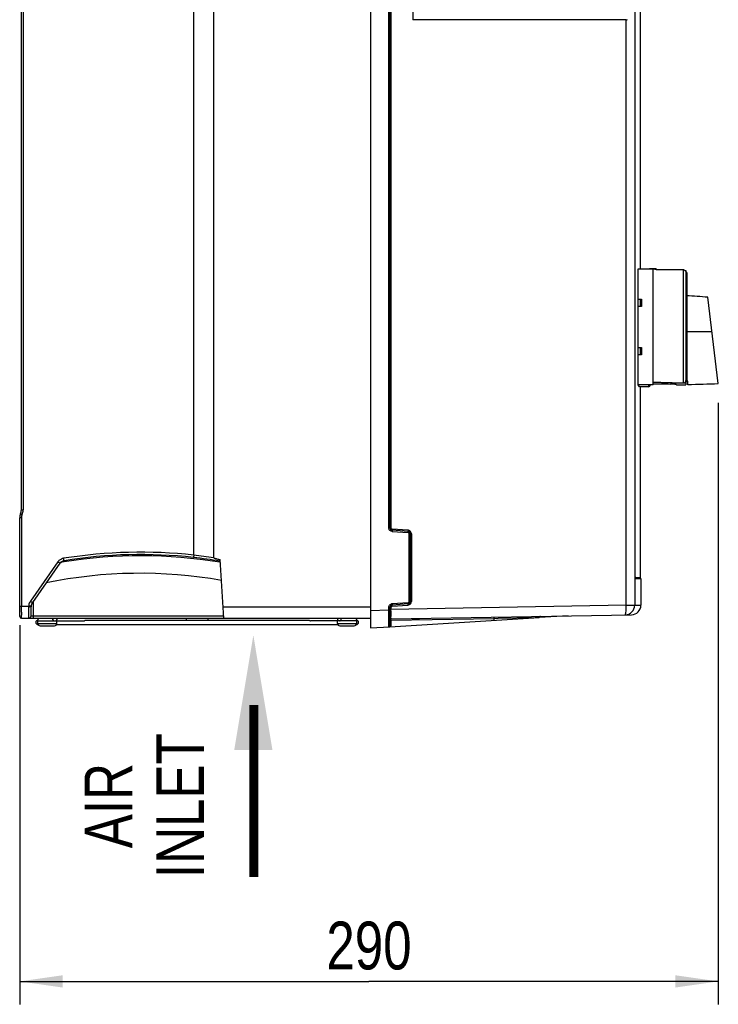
# Model space of a CAD drawing. Header units: inches. Extents: x 0 to 117, y 0 to 83.
# Tile 16 of 70: x 48 to 59, y 21 to 37. Entities that reach past the tile are written whole.
import ezdxf

# ---------------------------------------------------------------- set-up
doc = ezdxf.new("R2010")
doc.units = ezdxf.units.IN
doc.header["$LTSCALE"] = 6.431102
doc.header["$MEASUREMENT"] = 0
doc.layers.get('0').update_dxf_attribs({"linetype": 'CONTINUOUS'})
doc.styles.get("Standard").update_dxf_attribs({"font": 'txt', "width": 0.8})
doc.styles.add('TEXTSTYLE_6', font='txt', dxfattribs={"width": 0.8})
doc.dimstyles.new('DIMSTYLE_2', dxfattribs={"dimtxt": 0.78125, "dimasz": 0.7, "dimexe": 0.18, "dimexo": 0.0625, "dimgap": 0.09, "dimtad": 1, "dimdec": 0, "dimzin": 4, "dimdsep": 46, "dimtxsty": 'STANDARD', "dimblk": '_FILLED', "dimblk1": '_FILLED', "dimblk2": '_FILLED', "dimcen": 0.09, "dimadec": 0, "dimazin": 0, "dimtfac": 1, "dimtdec": 0, "dimtofl": 0, "dimtmove": 0, "dimatfit": 3, "dimldrblk": '_FILLED', "dimfxl": 1, "dimtolj": 1, "dimtzin": 4, "dimarcsym": 0})

# ---------------------------------------------------------------- blocks, each defined once
blk = doc.blocks.new('_FILLED')
at = {"color": 0, "linetype": 'BYBLOCK'}
blk.add_solid([(0, 0), (-1, 0.143), (-1, -0.143)], dxfattribs=at)
blk = doc.blocks.new('*D2')
at = {"color": 7, "linetype": 'CONTINUOUS'}
for p, q in [((58.989, 30.891), (58.989, 21.059)), ((47.568, 27.253), (47.568, 21.059)), ((47.568, 21.434), (53.278, 21.434)), ((58.989, 21.434), (53.278, 21.434))]:
    blk.add_line(p, q, dxfattribs=at)
at = {"color": 7, "linetype": 'CONTINUOUS', "xscale": 0.7, "yscale": 0.7, "zscale": 0.7, "rotation": 180}
blk.add_blockref('_FILLED', (47.568, 21.434), dxfattribs=at)
at = {"color": 7, "linetype": 'CONTINUOUS', "xscale": 0.7, "yscale": 0.7, "zscale": 0.7}
blk.add_blockref('_FILLED', (58.989, 21.434), dxfattribs=at)
at = {"color": 7, "linetype": 'CONTINUOUS', "insert": (53.278, 22.411), "char_height": 0.7812, "width": 1.875, "attachment_point": 2, "line_spacing_factor": 0.9}
blk.add_mtext('290', dxfattribs=at)
blk = doc.blocks.new('SYMBOL_1_BL2', base_point=(51.388, 25.115))
at = {"color": 7, "linetype": 'CONTINUOUS', "const_width": 0.15}
blk.add_lwpolyline([(51.397, 25.953), (51.397, 23.14)], dxfattribs=at)
at = {"color": 7, "linetype": 'CONTINUOUS'}
blk.add_solid([(51.7, 25.215), (51.388, 27.09), (51.075, 25.215)], dxfattribs=at)

msp = doc.modelspace()

# ---------------------------------------------------------------- linework, layer by layer
at = {"color": 7, "linetype": 'CONTINUOUS'}
for p, q in [((53.303, 53.07), (53.303, 27.212)), ((57.622, 52.345), (57.622, 27.581)), ((53.601, 28.846), (53.601, 51.49)), ((53.619, 51.49), (53.619, 28.846)), ((53.636, 51.49), (53.636, 28.846)), ((50.415, 28.4), (50.415, 51.219)), ((50.741, 28.357), (50.741, 51.271)), ((47.596, 29.14), (47.596, 50.873)), ((47.624, 50.873), (47.624, 29.14)), ((57.632, 28.046), (57.632, 44.84)), ((57.712, 43.107), (57.712, 33.081)), ((53.996, 37.53), (53.996, 37.148)), ((57.484, 37.148), (53.996, 37.148)), ((57.484, 27.581), (57.484, 37.148)), ((57.632, 36.443), (57.632, 36.443)), ((57.925, 33.073), (57.672, 33.073)), ((57.672, 33.073), (57.672, 31.183)), ((57.712, 33.081), (57.925, 33.081)), ((57.712, 33.081), (57.712, 33.074)), ((57.865, 33.077), (57.821, 33.074)), ((57.953, 33.08), (57.909, 33.079)), ((57.925, 31.183), (57.925, 33.073)), ((57.943, 33.072), (57.925, 33.072)), ((57.953, 33.072), (57.943, 33.072)), ((57.953, 33.08), (57.953, 33.072)), ((57.972, 33.081), (57.956, 33.08)), ((57.972, 33.081), (57.972, 33.06)), ((58.421, 33.06), (57.972, 33.06)), ((58.421, 31.215), (58.421, 33.06)), ((58.448, 33.049), (58.457, 33.049)), ((58.457, 33.049), (58.457, 33.036)), ((58.46, 33.033), (58.46, 31.184)), ((58.472, 33.018), (58.46, 33.018)), ((58.472, 33.018), (58.472, 31.244)), ((57.672, 32.581), (57.732, 32.581)), ((57.712, 32.581), (57.712, 32.463)), ((57.732, 32.581), (57.732, 32.463)), ((58.989, 31.204), (58.815, 32.615)), ((57.732, 32.463), (57.672, 32.463)), ((58.472, 32.056), (58.884, 32.057)), ((57.672, 31.793), (57.732, 31.793)), ((57.712, 31.793), (57.712, 31.675)), ((57.732, 31.793), (57.732, 31.675)), ((57.732, 31.675), (57.672, 31.675)), ((58.488, 31.238), (58.46, 31.238)), ((58.488, 31.244), (58.472, 31.244)), ((58.488, 31.183), (58.488, 31.244)), ((57.925, 31.183), (57.672, 31.183)), ((57.846, 31.152), (57.701, 31.152)), ((57.712, 31.152), (57.712, 28.036)), ((57.846, 31.183), (57.846, 31.152)), ((58.303, 31.183), (58.46, 31.183)), ((58.989, 31.201), (58.488, 31.183)), ((47.596, 29.14), (47.624, 29.14)), ((47.597, 29.011), (47.568, 29.011)), ((47.568, 27.398), (47.568, 29.011)), ((47.597, 29.011), (47.597, 27.565)), ((53.601, 28.846), (53.619, 28.846)), ((53.916, 28.808), (53.655, 28.826)), ((53.917, 28.788), (53.656, 28.806)), ((53.655, 28.787), (53.917, 28.768)), ((53.935, 28.749), (53.971, 28.749)), ((53.935, 27.641), (53.935, 28.749)), ((53.954, 28.749), (53.954, 27.641)), ((53.971, 28.749), (53.971, 27.641)), ((50.903, 27.368), (50.844, 28.327)), ((48.194, 28.291), (47.743, 27.646)), ((48.227, 28.268), (47.776, 27.624)), ((48.295, 28.292), (48.28, 28.289)), ((48.293, 28.309), (48.291, 28.307)), ((50.847, 28.281), (50.838, 28.283)), ((50.846, 28.301), (50.84, 28.301)), ((57.632, 28.046), (57.632, 28.046)), ((57.632, 28.036), (57.712, 28.036)), ((57.633, 28.024), (57.718, 28.024)), ((57.724, 28.012), (57.637, 28.012)), ((57.724, 28.012), (57.724, 27.582)), ((47.568, 27.565), (47.715, 27.565)), ((47.597, 27.504), (47.597, 27.565)), ((47.728, 27.564), (47.715, 27.565)), ((47.753, 27.407), (47.755, 27.557)), ((47.793, 27.406), (47.795, 27.65)), ((50.891, 27.557), (53.303, 27.557)), ((53.601, 27.544), (53.636, 27.544)), ((53.601, 27.503), (53.601, 27.544)), ((53.619, 27.247), (53.619, 27.544)), ((57.484, 27.581), (53.636, 27.514)), ((53.636, 27.544), (53.636, 27.514)), ((53.917, 27.621), (53.655, 27.603)), ((53.655, 27.564), (53.916, 27.582)), ((53.917, 27.602), (53.656, 27.584)), ((53.935, 27.641), (53.954, 27.641)), ((57.484, 27.581), (57.622, 27.581)), ((57.622, 27.582), (57.724, 27.582)), ((47.597, 27.467), (47.597, 27.504)), ((47.598, 27.368), (53.303, 27.368)), ((47.793, 27.406), (50.9, 27.406)), ((47.793, 27.368), (47.793, 27.406)), ((53.601, 27.503), (53.303, 27.487)), ((53.601, 27.503), (53.619, 27.503)), ((53.601, 27.445), (53.601, 27.503)), ((53.601, 27.391), (53.601, 27.445)), ((53.601, 27.365), (53.601, 27.391)), ((53.601, 27.318), (53.601, 27.365)), ((53.619, 27.228), (56.061, 27.378)), ((53.636, 27.503), (53.636, 27.514)), ((53.636, 27.492), (53.636, 27.503)), ((53.638, 27.337), (55.326, 27.367)), ((53.639, 27.357), (57.57, 27.425)), ((53.989, 27.363), (53.989, 27.352)), ((54.08, 27.354), (53.989, 27.352)), ((55.326, 27.366), (55.391, 27.368)), ((55.326, 27.333), (55.326, 27.367)), ((55.391, 27.368), (55.993, 27.378)), ((55.993, 27.378), (56.017, 27.379)), ((56.017, 27.379), (56.061, 27.379)), ((56.533, 27.407), (56.064, 27.379)), ((47.862, 27.325), (48.611, 27.325)), ((47.862, 27.285), (47.862, 27.325)), ((47.862, 27.285), (48.177, 27.285)), ((47.867, 27.266), (47.867, 27.266)), ((47.901, 27.246), (48.138, 27.246)), ((48.172, 27.266), (52.767, 27.266)), ((48.177, 27.285), (48.177, 27.325)), ((48.647, 27.337), (52.293, 27.337)), ((52.307, 27.332), (52.312, 27.33)), ((52.312, 27.33), (52.32, 27.327)), ((52.32, 27.327), (52.323, 27.326)), ((53.077, 27.325), (52.328, 27.325)), ((52.762, 27.285), (52.762, 27.325)), ((52.762, 27.285), (53.077, 27.285)), ((52.801, 27.246), (53.038, 27.246)), ((53.072, 27.266), (53.072, 27.266)), ((53.077, 27.285), (53.077, 27.325)), ((53.303, 27.212), (53.619, 27.228)), ((53.638, 27.337), (53.619, 27.337)), ((53.619, 27.247), (53.638, 27.247)), ((53.638, 27.337), (53.638, 27.247))]:
    msp.add_line(p, q, dxfattribs=at)
for points in [[(48.226, 28.266), (48.227, 28.267), (48.23, 28.271), (48.233, 28.275), (48.237, 28.279), (48.24, 28.282), (48.244, 28.286), (48.248, 28.289), (48.252, 28.291), (48.256, 28.294), (48.259, 28.296), (48.263, 28.298), (48.267, 28.3), (48.27, 28.301), (48.273, 28.302), (48.275, 28.303), (48.277, 28.303), (48.278, 28.304)], [(57.634, 28.019), (57.634, 28.019), (57.634, 28.02), (57.634, 28.021), (57.634, 28.022), (57.633, 28.024), (57.633, 28.026), (57.633, 28.029), (57.633, 28.032), (57.633, 28.035), (57.632, 28.038), (57.632, 28.042), (57.632, 28.046)]]:
    msp.add_lwpolyline(points, dxfattribs=at)
for centre, radius, start, end in [((57.933, 34.027), 0.947, 271.185, 271.3854), ((57.933, 34.02), 0.947, 271.195, 272.386), ((58.421, 33.021), 0.0391, 73.2723, 89.944), ((58.42, 33.02), 0.0403, 23.301, 39.8135), ((47.328, -125.338), 158.37, 85.84051, 85.96495), ((58.419, 31.255), 0.0417, 342.0956, 359.9934), ((57.846, 31.183), 0.0315, 270, 360), ((47.438, 29.14), 0.157, 335.8531, 360), ((47.436, 29.14), 0.188, 338.603, 357.2503), ((47.439, 29.14), 0.185, 357.3105, 0.0341), ((47.725, 29.011), 0.157, 155.8532, 180), ((47.724, 29.011), 0.127, 155.8415, 180.0008), ((47.439, 29.139), 0.185, 335.8175, 338.5423), ((53.659, 28.846), 0.0584, 180.06, 190.1717), ((53.659, 28.846), 0.0394, 180, 266), ((53.912, 28.749), 0.0587, 78.4552, 85.9671), ((53.914, 28.749), 0.0394, 0, 86), ((48.307, 28.211), 0.138, 114.4317, 124.6266), ((48.308, 28.21), 0.139, 99.1838, 114.3895), ((49.544, 20.493), 7.955, 83.7197, 99.106), ((49.545, 20.493), 7.916, 83.7143, 99.0993), ((49.539, 20.513), 7.877, 80.5126, 99.0845), ((49.529, 20.444), 7.966, 80.5302, 83.6433), ((49.531, 20.446), 8.003, 81.3046, 83.6611), ((49.541, 20.503), 7.888, 99.1969, 99.5055), ((49.539, 20.522), 7.581, 79.9287, 101.7178), ((57.728, 28.036), 0.0157, 180, 231.318), ((57.709, 28.012), 0.0157, 0, 51.3176), ((47.959, 27.553), 0.245, 177.2779, 179.58), ((47.722, 28.071), 0.516, 269.1306, 270.6358), ((47.872, 27.556), 0.158, 145.0097, 152.046), ((47.873, 27.556), 0.118, 145, 179.5), ((53.659, 27.544), 0.0394, 94, 180), ((53.66, 27.545), 0.0587, 94.0577, 104.1114), ((53.914, 27.641), 0.0394, 274, 360), ((53.912, 27.641), 0.0587, 351.6944, 359.9595), ((57.465, 27.581), 0.157, 271, 360), ((56.211, 27.559), 1.273, 0.0608, 0.9847), ((57.567, 27.583), 0.157, 270.9997, 0.0022), ((47.598, 27.398), 0.0295, 180.0018, 269.9821), ((70.79, 27.512), 23.194, 180.1112, 180.2294), ((47.714, 27.408), 0.0394, 269.8766, 359.5031), ((47.892, 27.356), 0.0315, 157.9124, 220), ((48.142, 27.356), 0.0337, 180.0476, 189.3895), ((48.148, 27.356), 0.0315, 310, 22.0876), ((50.25, 27.356), 0.0437, 352.7824, 7.2176), ((52.792, 27.356), 0.0315, 157.9124, 220), ((52.794, 27.356), 0.0322, 349.5123, 10.4291), ((53.048, 27.356), 0.0315, 310, 22.0876), ((53.639, 27.337), 0.0197, 91, 180), ((64.993, 27.49), 11.357, 179.9902, 180.2039), ((57.917, 27.462), 4.28, 180.1638, 180.8676), ((54.079, 27.393), 0.0394, 271, 309.5794), ((56.08, 27.38), 0.0197, 91, 181.4371), ((47.867, 27.301), 0.0354, 90, 270), ((47.901, 27.285), 0.0394, 180, 269.9766), ((48.138, 27.285), 0.0394, 270.0234, 360), ((52.801, 27.285), 0.0394, 180, 270.0026), ((53.038, 27.285), 0.0394, 269.9974, 360), ((53.072, 27.301), 0.0354, 270, 90), ((37.52, 27.306), 16.081, 359.8528, 0.0455), ((53.599, 27.247), 0.0197, 273, 360)]:
    msp.add_arc(centre, radius, start, end, dxfattribs=at)
for centre, major_axis, ratio, start_param, end_param in [((57.465, 37.421), (-0.028, 0.272), 0.568868, -3.200908, -3.074864), ((61.205, 32.128), (10.8, 0), 0.087489, -1.879416, -1.831553), ((61.16, 32.128), (10.8, 0), 0.087489, 4.40814, 4.459709), ((46.701, 31.107), (11.012, 0), 0.087489, 0.046292, 0.07905), ((60.005, 32.128), (10.8, 0), 0.087489, -1.764555, -1.738244), ((21.83, 31.973), (50.961, 0.194), 0.026107, -0.76805, -0.753804)]:
    msp.add_ellipse(centre, major_axis=major_axis, ratio=ratio, start_param=start_param, end_param=end_param, dxfattribs=at)
for points in [[(57.909, 33.079), (57.894, 33.078), (57.879, 33.078), (57.865, 33.077)], [(58.451, 33.046), (58.446, 33.051), (58.44, 33.056), (58.432, 33.058)], [(58.421, 31.215), (58.436, 31.215), (58.454, 31.227), (58.458, 31.242)], [(53.628, 28.796), (53.614, 28.804), (53.604, 28.82), (53.601, 28.835)], [(53.639, 28.835), (53.637, 28.838), (53.636, 28.842), (53.636, 28.846)], [(53.655, 28.826), (53.649, 28.826), (53.642, 28.83), (53.639, 28.835)], [(53.964, 28.777), (53.956, 28.792), (53.94, 28.803), (53.924, 28.807)], [(53.655, 28.787), (53.646, 28.787), (53.636, 28.791), (53.628, 28.796)], [(53.917, 28.768), (53.923, 28.768), (53.929, 28.764), (53.932, 28.759)], [(53.932, 28.759), (53.934, 28.756), (53.935, 28.752), (53.935, 28.749)], [(53.971, 28.749), (53.971, 28.758), (53.969, 28.768), (53.964, 28.777)], [(48.229, 28.325), (48.215, 28.316), (48.204, 28.304), (48.194, 28.291)], [(48.226, 28.266), (48.241, 28.287), (48.266, 28.303), (48.291, 28.307)], [(48.227, 28.268), (48.242, 28.289), (48.267, 28.305), (48.293, 28.309)], [(47.733, 27.63), (47.722, 27.61), (47.716, 27.587), (47.715, 27.565)], [(53.601, 27.544), (53.601, 27.554), (53.603, 27.564), (53.608, 27.573)], [(53.608, 27.573), (53.615, 27.586), (53.63, 27.598), (53.645, 27.602)], [(53.636, 27.544), (53.636, 27.551), (53.641, 27.559), (53.648, 27.562)], [(53.916, 27.582), (53.925, 27.583), (53.935, 27.586), (53.943, 27.591)], [(53.935, 27.641), (53.935, 27.634), (53.93, 27.626), (53.924, 27.623)], [(53.943, 27.591), (53.957, 27.599), (53.968, 27.616), (53.97, 27.633)], [(50.647, 27.368), (50.645, 27.364), (50.645, 27.36), (50.645, 27.356)], [(50.645, 27.356), (50.645, 27.35), (50.647, 27.343), (50.65, 27.337)], [(48.119, 27.332), (48.114, 27.337), (48.11, 27.344), (48.109, 27.351)], [(48.172, 27.337), (48.169, 27.332), (48.164, 27.327), (48.159, 27.325)], [(48.611, 27.325), (48.621, 27.325), (48.629, 27.332), (48.639, 27.335)], [(50.289, 27.337), (50.292, 27.341), (50.293, 27.346), (50.294, 27.351)], [(52.292, 27.337), (52.297, 27.337), (52.303, 27.334), (52.307, 27.332)], [(52.784, 27.325), (52.777, 27.325), (52.771, 27.331), (52.767, 27.337)], [(52.796, 27.325), (52.805, 27.325), (52.814, 27.329), (52.819, 27.336)], [(52.819, 27.336), (52.823, 27.34), (52.825, 27.345), (52.826, 27.351)], [(53.633, 27.229), (53.636, 27.234), (53.638, 27.241), (53.636, 27.246)]]:
    msp.add_open_spline(points, degree=3, dxfattribs=at)
for points, knots in [([(58.277, 31.192), (58.272, 31.192), (58.248, 31.195), (58.224, 31.196), (58.205, 31.196)], [0, 0, 0, 0, 0.211203, 1, 1, 1, 1]), ([(58.303, 31.185), (58.303, 31.187), (58.29, 31.188), (58.283, 31.191), (58.277, 31.192)], [0, 0, 0, 0, 0.272739, 1, 1, 1, 1]), ([(47.582, 29.075), (47.581, 29.075), (47.586, 29.074), (47.59, 29.071), (47.599, 29.068), (47.605, 29.065), (47.608, 29.063)], [0, 0, 0, 0, 0.075881, 0.291167, 0.615933, 1, 1, 1, 1]), ([(53.655, 28.826), (53.654, 28.821), (53.655, 28.817), (53.654, 28.806), (53.656, 28.806)], [0, 0, 0, 0, 0.698997, 1, 1, 1, 1]), ([(53.656, 28.806), (53.658, 28.806), (53.654, 28.796), (53.656, 28.791), (53.655, 28.787)], [0, 0, 0, 0, 0.293888, 1, 1, 1, 1]), ([(53.917, 28.768), (53.917, 28.773), (53.916, 28.777), (53.919, 28.788), (53.917, 28.788)], [0, 0, 0, 0, 0.705556, 1, 1, 1, 1]), ([(48.293, 28.309), (48.292, 28.31), (48.292, 28.314), (48.288, 28.326), (48.287, 28.339), (48.285, 28.348)], [0, 0, 0, 0, 0.083978, 0.30177, 1, 1, 1, 1]), ([(50.415, 28.4), (50.414, 28.391), (50.414, 28.379), (50.41, 28.365), (50.411, 28.361)], [0, 0, 0, 0, 0.698825, 1, 1, 1, 1]), ([(50.741, 28.357), (50.741, 28.353), (50.754, 28.351), (50.769, 28.344), (50.792, 28.339), (50.818, 28.333), (50.835, 28.329), (50.844, 28.327)], [0, 0, 0, 0, 0.126948, 0.248748, 0.499603, 0.749808, 1, 1, 1, 1]), ([(48.227, 28.268), (48.227, 28.267), (48.223, 28.273), (48.217, 28.274), (48.206, 28.283), (48.199, 28.288), (48.194, 28.291)], [0, 0, 0, 0, 0.083954, 0.29427, 0.601899, 1, 1, 1, 1]), ([(48.291, 28.307), (48.291, 28.305), (48.283, 28.306), (48.28, 28.304), (48.276, 28.303)], [0, 0, 0, 0, 0.277237, 1, 1, 1, 1]), ([(57.632, 28.046), (57.632, 28.038), (57.633, 28.027), (57.633, 28.015), (57.636, 28.012)], [0, 0, 0, 0, 0.648388, 1, 1, 1, 1]), ([(57.634, 28.02), (57.635, 28.02), (57.636, 28.018), (57.636, 28.017), (57.636, 28.016)], [0, 0, 0, 0, 0.51179, 1, 1, 1, 1]), ([(57.636, 28.016), (57.636, 28.016), (57.636, 28.015), (57.635, 28.014), (57.635, 28.013)], [0, 0, 0, 0, 0.464014, 1, 1, 1, 1]), ([(47.714, 27.555), (47.714, 27.531), (47.714, 27.496), (47.714, 27.452), (47.714, 27.424), (47.714, 27.402), (47.713, 27.383), (47.715, 27.376), (47.713, 27.368), (47.714, 27.368)], [0, 0, 0, 0, 0.386408, 0.559228, 0.70999, 0.83335, 0.924764, 0.980973, 1, 1, 1, 1]), ([(47.755, 27.563), (47.755, 27.562), (47.751, 27.564), (47.747, 27.563), (47.738, 27.564), (47.732, 27.564), (47.728, 27.564)], [0, 0, 0, 0, 0.080675, 0.295821, 0.596176, 1, 1, 1, 1]), ([(47.755, 27.557), (47.755, 27.556), (47.751, 27.556), (47.744, 27.555), (47.734, 27.555), (47.728, 27.555)], [0, 0, 0, 0, 0.074292, 0.278867, 1, 1, 1, 1]), ([(47.743, 27.646), (47.747, 27.643), (47.758, 27.636), (47.768, 27.628), (47.775, 27.624)], [0, 0, 0, 0, 0.364979, 1, 1, 1, 1]), ([(53.648, 27.562), (53.649, 27.563), (53.651, 27.563), (53.654, 27.564), (53.655, 27.564)], [0, 0, 0, 0, 0.502135, 1, 1, 1, 1]), ([(53.655, 27.603), (53.656, 27.599), (53.654, 27.594), (53.658, 27.584), (53.656, 27.584)], [0, 0, 0, 0, 0.705556, 1, 1, 1, 1]), ([(53.916, 27.582), (53.916, 27.587), (53.917, 27.591), (53.915, 27.602), (53.917, 27.602)], [0, 0, 0, 0, 0.698997, 1, 1, 1, 1]), ([(53.917, 27.621), (53.917, 27.617), (53.916, 27.612), (53.919, 27.602), (53.917, 27.602)], [0, 0, 0, 0, 0.705824, 1, 1, 1, 1]), ([(53.924, 27.623), (53.923, 27.623), (53.92, 27.622), (53.918, 27.622), (53.917, 27.621)], [0, 0, 0, 0, 0.501997, 1, 1, 1, 1]), ([(57.468, 27.424), (57.472, 27.424), (57.476, 27.442), (57.481, 27.466), (57.484, 27.511), (57.484, 27.543), (57.484, 27.561)], [0, 0, 0, 0, 0.086831, 0.298248, 0.615261, 1, 1, 1, 1]), ([(47.598, 27.368), (47.596, 27.368), (47.599, 27.375), (47.596, 27.382), (47.598, 27.399), (47.597, 27.412), (47.597, 27.419)], [0, 0, 0, 0, 0.065478, 0.258821, 0.573855, 1, 1, 1, 1]), ([(47.753, 27.407), (47.753, 27.406), (47.76, 27.408), (47.766, 27.406), (47.779, 27.407), (47.788, 27.406), (47.793, 27.406)], [0, 0, 0, 0, 0.076606, 0.292897, 0.617796, 1, 1, 1, 1]), ([(53.639, 27.357), (53.638, 27.357), (53.639, 27.362), (53.637, 27.368), (53.637, 27.382), (53.637, 27.391), (53.637, 27.397)], [0, 0, 0, 0, 0.065907, 0.258449, 0.573228, 1, 1, 1, 1]), ([(54.08, 27.364), (54.08, 27.362), (54.079, 27.36), (54.081, 27.354), (54.08, 27.354)], [0, 0, 0, 0, 0.730438, 1, 1, 1, 1]), ([(55.326, 27.367), (55.326, 27.371), (55.328, 27.376), (55.325, 27.386), (55.327, 27.386)], [0, 0, 0, 0, 0.70502, 1, 1, 1, 1]), ([(56.08, 27.399), (56.073, 27.399), (56.065, 27.39), (56.064, 27.381), (56.064, 27.379)], [0, 0, 0, 0, 0.714997, 1, 1, 1, 1]), ([(48.639, 27.335), (48.64, 27.336), (48.643, 27.336), (48.646, 27.337), (48.647, 27.337)], [0, 0, 0, 0, 0.528666, 1, 1, 1, 1]), ([(52.323, 27.326), (52.324, 27.325), (52.326, 27.325), (52.328, 27.325), (52.328, 27.325)], [0, 0, 0, 0, 0.523409, 1, 1, 1, 1]), ([(53.601, 27.227), (53.601, 27.228), (53.6, 27.232), (53.601, 27.238), (53.601, 27.25), (53.601, 27.259), (53.601, 27.264)], [0, 0, 0, 0, 0.064495, 0.254991, 0.568639, 1, 1, 1, 1])]:
    msp.add_open_spline(points, degree=3, knots=knots, dxfattribs=at)

# ---------------------------------------------------------------- block references
msp.add_blockref('SYMBOL_1_BL2', (51.388, 25.115), dxfattribs=at)

# ---------------------------------------------------------------- texts
at = {"color": 7, "linetype": 'CONTINUOUS', "insert": (48.628, 24.306), "char_height": 0.7812, "width": 2.57812, "attachment_point": 2, "rotation": 90, "line_spacing_factor": 0.9, "style": 'TEXTSTYLE_6'}
msp.add_mtext('AIR \\PINLET', dxfattribs=at)

# ---------------------------------------------------------------- dimensions: what is measured, and where the dimension line sits
at = {"color": 7, "linetype": 'CONTINUOUS'}
dim = msp.add_linear_dim(base=(47.568, 21.434), p1=(58.989, 30.891), p2=(47.568, 27.253), angle=180, dimstyle='DIMSTYLE_2', dxfattribs=at)
dim.commit()
dim.dimension.update_dxf_attribs({"geometry": '*D2', "text_midpoint": (52.341, 22.02), "dimtype": 160})

doc.saveas('drawing.dxf')
